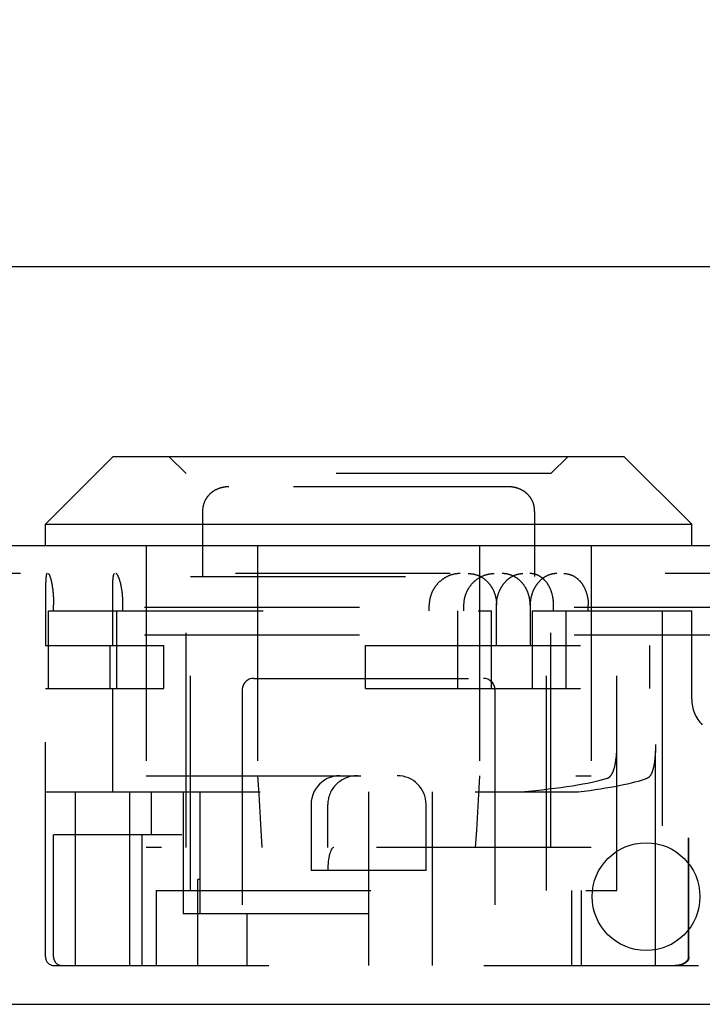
# Model space of a CAD drawing. Header units: inches. Extents: x 0 to 68, y 0 to 44.
# Tile 6 of 13: x 27.3 to 28.5, y 9.7 to 11.4. Entities that reach past the tile are written whole.
import ezdxf

# ---------------------------------------------------------------- set-up
doc = ezdxf.new("R2010")
doc.units = ezdxf.units.IN
doc.header["$LTSCALE"] = 3.74
doc.header["$MEASUREMENT"] = 0
doc.linetypes.add('HIDDEN', pattern=[0.2, 0.1, -0.1])
doc.layers.get('0').update_dxf_attribs({"linetype": 'CONTINUOUS'})
for name, color, linetype in [('DEFAULT_2', 8, 'HIDDEN'), ('DIMENSIONS', 7, 'CONTINUOUS'), ('DOOR_ASSEMBLY', 7, 'CONTINUOUS')]:
    doc.layers.add(name, color=color, linetype=linetype)
doc.styles.get("Standard").update_dxf_attribs({"font": 'arial.ttf'})
doc.dimstyles.new('DIMSTYLE_1', dxfattribs={"dimtxt": 0.3, "dimasz": 0.4, "dimexe": 0.09, "dimexo": 0.07, "dimgap": 0.0375, "dimtad": 0, "dimtih": 1, "dimtoh": 1, "dimzin": 4, "dimdsep": 46, "dimtxsty": 'Standard', "dimblk": '_FILLED', "dimblk1": '_FILLED', "dimblk2": '_FILLED', "dimcen": 0.09, "dimadec": 3, "dimazin": 1, "dimtfac": 1, "dimtdec": 3, "dimtofl": 0, "dimtmove": 0, "dimatfit": 3, "dimldrblk": '_FILLED', "dimfxl": 0, "dimtolj": 1, "dimtzin": 4, "dimarcsym": 0})

# ---------------------------------------------------------------- blocks, each defined once
blk = doc.blocks.new('_FILLED')
at = {"color": 0, "linetype": 'ByBlock'}
blk.add_solid([(0, 0), (-1, 0.2), (-1, -0.2)], dxfattribs=at)
blk = doc.blocks.new('*D11')
at = {"layer": 'DIMENSIONS', "color": 2, "linetype": 'Continuous'}
for p, q in [((17.2711, 10.6635), (17.2711, 11.3246)), ((29.6461, 10.6635), (29.6461, 11.3246)), ((17.2711, 10.9646), (22.0986, 10.9646)), ((29.6461, 10.9646), (24.8186, 10.9646))]:
    blk.add_line(p, q, dxfattribs=at)
at = {"layer": 'DIMENSIONS', "color": 2, "linetype": 'Continuous', "xscale": 0.4, "yscale": 0.4, "zscale": 0.4, "rotation": 180}
blk.add_blockref('_FILLED', (17.2711, 10.9646), dxfattribs=at)
at = {"layer": 'DIMENSIONS', "color": 2, "linetype": 'Continuous', "xscale": 0.4, "yscale": 0.4, "zscale": 0.4}
blk.add_blockref('_FILLED', (29.6461, 10.9646), dxfattribs=at)
at = {"layer": 'DIMENSIONS', "color": 2, "linetype": 'Continuous', "insert": (23.4586, 11.1146), "char_height": 0.3, "width": 2.420074, "attachment_point": 2, "line_spacing_factor": 0.9}
blk.add_mtext('12.38 DOOR', dxfattribs=at)

msp = doc.modelspace()

# ---------------------------------------------------------------- linework, layer by layer
at = {"layer": 'DEFAULT_2', "color": 8, "linetype": 'HIDDEN'}
for p, q in [((29.3931, 10.3713), (17.4891, 10.3713)), ((29.3931, 10.3233), (17.4891, 10.3233))]:
    msp.add_line(p, q, dxfattribs=at)
at = {"layer": 'DOOR_ASSEMBLY', "color": 7, "linetype": 'Continuous'}
for p, q in [((27.4686, 10.6343), (27.3506, 10.5163)), ((27.4686, 10.6343), (28.3576, 10.6343)), ((28.3576, 10.6343), (28.4756, 10.5163)), ((27.3506, 10.4783), (27.3506, 10.5163)), ((27.3506, 10.5163), (28.4756, 10.5163)), ((28.4756, 10.4783), (28.4756, 10.5163))]:
    msp.add_line(p, q, dxfattribs=at)
at = {"layer": 'DOOR_ASSEMBLY', "color": 8, "linetype": 'HIDDEN'}
for p, q in [((27.5956, 10.6043), (27.5656, 10.6343)), ((28.2306, 10.6043), (28.2606, 10.6343)), ((27.5956, 9.9533), (27.5956, 10.6043)), ((28.2306, 10.6043), (27.5956, 10.6043)), ((28.2306, 9.9533), (28.2306, 10.6043)), ((27.6494, 10.5772), (27.6488, 10.5769)), ((27.6507, 10.5778), (27.6501, 10.5775)), ((27.6662, 10.5812), (27.6654, 10.5812)), ((28.1565, 10.5813), (27.6698, 10.5813)), ((28.1755, 10.5778), (28.1748, 10.578)), ((27.6481, 10.5766), (27.6475, 10.5763)), ((28.1794, 10.576), (28.1788, 10.5763)), ((28.1807, 10.5753), (28.18, 10.5756)), ((28.1837, 10.5734), (28.1831, 10.5738)), ((27.6283, 10.5573), (27.628, 10.5566)), ((27.629, 10.5586), (27.6287, 10.558)), ((28.1979, 10.5573), (28.1975, 10.558)), ((28.1985, 10.556), (28.1982, 10.5566)), ((28.2013, 10.5472), (28.2011, 10.548)), ((28.2022, 10.5383), (28.2022, 10.4253)), ((27.5256, 10.4783), (27.5256, 9.9533)), ((27.7199, 10.4783), (27.7199, 9.9533)), ((28.1063, 10.4783), (28.1063, 9.9533)), ((28.3006, 10.4783), (28.3006, 9.9533)), ((29.5513, 10.4303), (17.3659, 10.4303)), ((27.6031, 10.4253), (28.2231, 10.4253)), ((27.6031, 9.8783), (27.6031, 10.4253)), ((28.2231, 9.8783), (28.2231, 10.4253)), ((27.3508, 10.4125), (27.3507, 10.4099)), ((27.3507, 10.4099), (27.3507, 10.4073)), ((27.3507, 10.4073), (27.3507, 10.4038)), ((27.3509, 10.416), (27.3508, 10.4143)), ((27.3508, 10.4143), (27.3508, 10.4125)), ((27.351, 10.4181), (27.3509, 10.4171)), ((27.3509, 10.4171), (27.3509, 10.416)), ((27.3511, 10.4201), (27.351, 10.4192)), ((27.351, 10.4192), (27.351, 10.4181)), ((27.3511, 10.4211), (27.3511, 10.4201)), ((27.3621, 10.4096), (27.3623, 10.4083)), ((27.3623, 10.4083), (27.3625, 10.407)), ((27.3625, 10.407), (27.3627, 10.4056)), ((27.4677, 10.4059), (27.4678, 10.4086)), ((27.4677, 10.4024), (27.4677, 10.4059)), ((27.4678, 10.4125), (27.4679, 10.4137)), ((27.4678, 10.4106), (27.4678, 10.4125)), ((27.4678, 10.4086), (27.4678, 10.4106)), ((27.4679, 10.4149), (27.468, 10.416)), ((27.4679, 10.4137), (27.4679, 10.4149)), ((27.468, 10.4171), (27.4681, 10.4182)), ((27.468, 10.416), (27.468, 10.4171)), ((27.4681, 10.4182), (27.4681, 10.4192)), ((27.3507, 10.4038), (27.3506, 10.3987)), ((27.3506, 10.3987), (27.3506, 10.3053)), ((27.3627, 10.4056), (27.3629, 10.4042)), ((27.3629, 10.4042), (27.3631, 10.4028)), ((27.3631, 10.4028), (27.3632, 10.4013)), ((27.3632, 10.4013), (27.3634, 10.3999)), ((27.3634, 10.3999), (27.3635, 10.3984)), ((27.3635, 10.3984), (27.3637, 10.3969)), ((27.3637, 10.3969), (27.3638, 10.3953)), ((27.3638, 10.3953), (27.364, 10.3938)), ((27.364, 10.3938), (27.3641, 10.3922)), ((27.3641, 10.3922), (27.3642, 10.3907)), ((27.3642, 10.3907), (27.3643, 10.3891)), ((27.3643, 10.3891), (27.3644, 10.3875)), ((27.4676, 10.3917), (27.4676, 10.3972)), ((27.4676, 10.3053), (27.4676, 10.3917)), ((27.3644, 10.3875), (27.3644, 10.3859)), ((27.3644, 10.3859), (27.3645, 10.3843)), ((27.3645, 10.3843), (27.3646, 10.3827)), ((27.3646, 10.3827), (27.3646, 10.381)), ((27.3646, 10.381), (27.3646, 10.3794)), ((27.3646, 10.3794), (27.3647, 10.3778)), ((27.3647, 10.3778), (27.3647, 10.3761)), ((27.3647, 10.3653), (27.3647, 10.3761)), ((27.4852, 10.3858), (27.4851, 10.3874)), ((27.4853, 10.3842), (27.4852, 10.3858)), ((27.4854, 10.3826), (27.4853, 10.3842)), ((27.4854, 10.381), (27.4854, 10.3826)), ((27.4855, 10.3794), (27.4854, 10.381)), ((27.4855, 10.3778), (27.4855, 10.3794)), ((27.4855, 10.3761), (27.4855, 10.3778)), ((27.4855, 10.3653), (27.4855, 10.3761)), ((28.0187, 10.3653), (28.0187, 10.3753)), ((28.0791, 10.3653), (28.0791, 10.3753)), ((28.1359, 10.3053), (28.1359, 10.3753)), ((28.1944, 10.3753), (28.1944, 10.3053)), ((28.2352, 10.3653), (28.2352, 10.3753)), ((28.2956, 10.3653), (28.2956, 10.3753)), ((27.3556, 10.2303), (27.3556, 10.3653)), ((27.3556, 10.3653), (28.1269, 10.3653)), ((27.474, 10.3653), (27.474, 10.2303)), ((28.0677, 10.3653), (28.0677, 10.2303)), ((28.1269, 10.2303), (28.1269, 10.3653)), ((28.1976, 10.3653), (28.4756, 10.3653)), ((28.1976, 10.3653), (28.1976, 10.2303)), ((28.2568, 10.2303), (28.2568, 10.3653)), ((28.3454, 9.8783), (28.3454, 10.3653)), ((28.4127, 9.7478), (28.4127, 10.3653)), ((28.4241, 10.3653), (28.4241, 9.7478)), ((28.4756, 10.2114), (28.4756, 10.3653)), ((27.3506, 10.3053), (27.5569, 10.3053)), ((27.4633, 10.2303), (27.4633, 10.3053)), ((27.5569, 10.2303), (27.5569, 10.3053)), ((27.9079, 10.3053), (28.4029, 10.3053)), ((27.9079, 10.2303), (27.9079, 10.3053)), ((28.301, 10.2303), (28.301, 10.3053)), ((28.4029, 10.2303), (28.4029, 10.3053)), ((27.7131, 10.2478), (28.1131, 10.2478)), ((27.3506, 9.7628), (27.3506, 10.2303)), ((27.3506, 10.2303), (27.5569, 10.2303)), ((27.4676, 10.0503), (27.4676, 10.2303)), ((27.6931, 10.2278), (27.6931, 9.7478)), ((27.9079, 10.2303), (28.4029, 10.2303)), ((28.1331, 10.2278), (28.1331, 9.7478)), ((28.3454, 10.131), (28.3454, 10.1327)), ((28.4127, 10.1327), (28.4127, 10.131)), ((28.3448, 10.1157), (28.3449, 10.1174)), ((28.3449, 10.1174), (28.345, 10.119)), ((28.345, 10.119), (28.3451, 10.1207)), ((28.3451, 10.1207), (28.3452, 10.1224)), ((28.3452, 10.1224), (28.3453, 10.1241)), ((28.3453, 10.1258), (28.3454, 10.1275)), ((28.3453, 10.1241), (28.3453, 10.1258)), ((28.3454, 10.1292), (28.3454, 10.131)), ((28.3454, 10.1275), (28.3454, 10.1292)), ((28.4121, 10.1157), (28.412, 10.114)), ((28.4122, 10.1173), (28.4121, 10.1157)), ((28.4123, 10.119), (28.4122, 10.1173)), ((28.4124, 10.1207), (28.4123, 10.119)), ((28.4125, 10.1241), (28.4124, 10.1224)), ((28.4124, 10.1224), (28.4124, 10.1207)), ((28.4126, 10.1258), (28.4125, 10.1241)), ((28.4127, 10.131), (28.4126, 10.1292)), ((28.4126, 10.1292), (28.4126, 10.1275)), ((28.4126, 10.1275), (28.4126, 10.1258)), ((28.4117, 10.1108), (28.4115, 10.1092)), ((28.4118, 10.1124), (28.4117, 10.1108)), ((28.412, 10.114), (28.4118, 10.1124)), ((27.5256, 10.0783), (28.3006, 10.0783)), ((27.3506, 10.0503), (28.2782, 10.0503)), ((27.4021, 10.0503), (27.4021, 9.7478)), ((27.4967, 10.0503), (27.4967, 9.9753)), ((27.5348, 10.0503), (27.5348, 9.9753)), ((27.5905, 10.0503), (27.5905, 9.8383)), ((27.62, 9.8383), (27.62, 10.0503)), ((27.9131, 10.0503), (27.9131, 9.7478)), ((28.0241, 9.7478), (28.0241, 10.0503)), ((27.8131, 10.0283), (27.8131, 9.9133)), ((27.842, 9.9533), (27.842, 10.0283)), ((28.0131, 9.9133), (28.0131, 10.0283)), ((27.5877, 9.9753), (27.3647, 9.9753)), ((27.3647, 9.7628), (27.3647, 9.9753)), ((27.4969, 9.9753), (27.4969, 9.7478)), ((27.5188, 9.7478), (27.5188, 9.9753)), ((29.2011, 9.9703), (28.4698, 9.9703)), ((28.4698, 9.7628), (28.4698, 9.9703)), ((28.4708, 9.7628), (28.4708, 9.9703)), ((28.3006, 9.9533), (27.5256, 9.9533)), ((28.0131, 9.9133), (27.8131, 9.9133)), ((27.62, 9.8978), (27.6156, 9.8978)), ((27.6156, 9.7478), (27.6156, 9.8978)), ((27.5431, 9.8783), (28.3454, 9.8783)), ((27.5431, 9.8783), (27.5431, 9.7478)), ((28.2671, 9.7478), (28.2671, 9.8783)), ((28.2831, 9.8783), (28.2831, 9.7478)), ((27.5905, 9.8383), (27.9131, 9.8383)), ((27.7009, 9.8383), (27.7009, 9.7478)), ((27.3656, 9.7478), (29.2761, 9.7478))]:
    msp.add_line(p, q, dxfattribs=at)
at = {"layer": 'DOOR_ASSEMBLY', "color": 3, "linetype": 'Continuous'}
for p, q in [((29.5513, 10.4783), (17.3659, 10.4783)), ((17.2861, 9.6803), (29.6311, 9.6803))]:
    msp.add_line(p, q, dxfattribs=at)
at = {"layer": 'DOOR_ASSEMBLY', "color": 8, "linetype": 'HIDDEN'}
for points in [[(27.6698, 10.5813), (27.6691, 10.5813), (27.6683, 10.5813), (27.6676, 10.5813), (27.6669, 10.5813), (27.6662, 10.5812), (27.6654, 10.5812), (27.6647, 10.5811), (27.664, 10.581), (27.6633, 10.5809), (27.6625, 10.5808), (27.6618, 10.5807), (27.6611, 10.5806), (27.6604, 10.5805), (27.6597, 10.5804), (27.659, 10.5802), (27.6583, 10.5801), (27.6576, 10.5799), (27.6569, 10.5798), (27.6562, 10.5796), (27.6555, 10.5794), (27.6548, 10.5792), (27.6541, 10.579), (27.6534, 10.5787), (27.6527, 10.5785), (27.6521, 10.5783), (27.6514, 10.578), (27.6507, 10.5778), (27.6501, 10.5775), (27.6494, 10.5772), (27.6488, 10.5769), (27.6481, 10.5766), (27.6475, 10.5763), (27.6468, 10.576), (27.6462, 10.5756), (27.6456, 10.5753), (27.6449, 10.5749), (27.6443, 10.5746), (27.6437, 10.5742), (27.6431, 10.5738), (27.6425, 10.5734), (27.6419, 10.573), (27.6413, 10.5726), (27.6408, 10.5722), (27.6402, 10.5717), (27.6396, 10.5713), (27.6391, 10.5709), (27.6385, 10.5704), (27.638, 10.5699), (27.6374, 10.5694), (27.6369, 10.5689), (27.6364, 10.5684), (27.6359, 10.5679), (27.6354, 10.5674), (27.6349, 10.5669), (27.6344, 10.5664), (27.6339, 10.5658), (27.6335, 10.5653), (27.633, 10.5647), (27.6326, 10.5641), (27.6321, 10.5636), (27.6317, 10.563), (27.6313, 10.5624), (27.6309, 10.5618), (27.6305, 10.5612), (27.6301, 10.5605), (27.6297, 10.5599), (27.6294, 10.5593), (27.629, 10.5586), (27.6287, 10.558), (27.6283, 10.5573), (27.628, 10.5566), (27.6277, 10.556), (27.6274, 10.5553), (27.6271, 10.5546), (27.6268, 10.5539), (27.6266, 10.5532), (27.6263, 10.5525), (27.6261, 10.5517), (27.6259, 10.551), (27.6256, 10.5503), (27.6254, 10.5495), (27.6253, 10.5488), (27.6251, 10.548), (27.6249, 10.5472), (27.6248, 10.5464), (27.6246, 10.5457), (27.6245, 10.5449), (27.6244, 10.5441), (27.6243, 10.5433), (27.6242, 10.5424), (27.6241, 10.5416), (27.6241, 10.5408), (27.624, 10.54), (27.624, 10.5391), (27.624, 10.5383), (27.624, 10.538)], [(27.6528, 10.5785), (27.6521, 10.5783), (27.6514, 10.578)], [(27.6562, 10.5796), (27.6555, 10.5794), (27.6548, 10.5792), (27.6541, 10.579), (27.6534, 10.5787)], [(27.6583, 10.5801), (27.6576, 10.5799), (27.6569, 10.5798)], [(27.664, 10.581), (27.6633, 10.5809), (27.6626, 10.5808), (27.6618, 10.5807), (27.6611, 10.5806), (27.6604, 10.5805), (27.6597, 10.5804)], [(27.6698, 10.5813), (27.6691, 10.5813), (27.6684, 10.5813), (27.6676, 10.5813)], [(28.2022, 10.5383), (28.2022, 10.5391), (28.2022, 10.54), (28.2022, 10.5408), (28.2021, 10.5416), (28.202, 10.5425), (28.2019, 10.5433), (28.2018, 10.5441), (28.2017, 10.5449), (28.2016, 10.5457), (28.2015, 10.5464), (28.2013, 10.5472), (28.2011, 10.548), (28.201, 10.5488), (28.2008, 10.5495), (28.2006, 10.5503), (28.2004, 10.551), (28.2001, 10.5517), (28.1999, 10.5525), (28.1996, 10.5532), (28.1994, 10.5539), (28.1991, 10.5546), (28.1988, 10.5553), (28.1985, 10.556), (28.1982, 10.5566), (28.1979, 10.5573), (28.1975, 10.558), (28.1972, 10.5586), (28.1968, 10.5593), (28.1965, 10.5599), (28.1961, 10.5605), (28.1957, 10.5612), (28.1953, 10.5618), (28.1949, 10.5624), (28.1945, 10.563), (28.1941, 10.5636), (28.1936, 10.5641), (28.1932, 10.5647), (28.1927, 10.5653), (28.1923, 10.5658), (28.1918, 10.5664), (28.1913, 10.5669), (28.1908, 10.5674), (28.1903, 10.5679), (28.1898, 10.5685), (28.1893, 10.569), (28.1888, 10.5694), (28.1882, 10.5699), (28.1877, 10.5704), (28.1872, 10.5709), (28.1866, 10.5713), (28.186, 10.5717), (28.1855, 10.5722), (28.1849, 10.5726), (28.1843, 10.573), (28.1837, 10.5734), (28.1831, 10.5738), (28.1825, 10.5742), (28.1819, 10.5746), (28.1813, 10.5749), (28.1807, 10.5753), (28.18, 10.5756), (28.1794, 10.576), (28.1788, 10.5763), (28.1781, 10.5766), (28.1775, 10.5769), (28.1768, 10.5772), (28.1761, 10.5775), (28.1755, 10.5778), (28.1748, 10.578), (28.1741, 10.5783), (28.1735, 10.5785), (28.1728, 10.5787), (28.1721, 10.579), (28.1714, 10.5792), (28.1707, 10.5794), (28.17, 10.5796), (28.1693, 10.5798), (28.1686, 10.5799), (28.1679, 10.5801), (28.1672, 10.5802), (28.1665, 10.5804), (28.1658, 10.5805), (28.1651, 10.5806), (28.1644, 10.5807), (28.1637, 10.5808), (28.1629, 10.5809), (28.1622, 10.581), (28.1615, 10.5811), (28.1608, 10.5812), (28.1601, 10.5812), (28.1593, 10.5813), (28.1586, 10.5813), (28.1579, 10.5813), (28.1571, 10.5813), (28.1565, 10.5813)], [(28.1622, 10.581), (28.1615, 10.5811), (28.1608, 10.5812), (28.1601, 10.5812), (28.1593, 10.5813), (28.1586, 10.5813)], [(28.1651, 10.5806), (28.1644, 10.5807), (28.1637, 10.5808)], [(28.1679, 10.5801), (28.1672, 10.5802), (28.1665, 10.5804)], [(28.1735, 10.5785), (28.1728, 10.5787), (28.1721, 10.579), (28.1714, 10.5792), (28.1707, 10.5794), (28.17, 10.5796), (28.1693, 10.5798)], [(28.1781, 10.5766), (28.1775, 10.5769), (28.1768, 10.5772), (28.1762, 10.5775)], [(27.6309, 10.5618), (27.6305, 10.5612), (27.6301, 10.5605)], [(27.6344, 10.5664), (27.6339, 10.5658), (27.6335, 10.5653), (27.633, 10.5647), (27.6326, 10.5641)], [(27.6374, 10.5694), (27.6369, 10.569), (27.6364, 10.5685), (27.6359, 10.5679)], [(27.6425, 10.5734), (27.6419, 10.573), (27.6413, 10.5726), (27.6408, 10.5722), (27.6402, 10.5717)], [(27.6468, 10.576), (27.6462, 10.5756), (27.6456, 10.5753), (27.6449, 10.5749), (27.6443, 10.5746), (27.6437, 10.5742), (27.6431, 10.5738)], [(28.1888, 10.5694), (28.1882, 10.5699), (28.1877, 10.5704), (28.1872, 10.5709), (28.1866, 10.5713), (28.186, 10.5717)], [(28.1918, 10.5664), (28.1913, 10.5669), (28.1908, 10.5674), (28.1903, 10.5679)], [(28.1949, 10.5624), (28.1945, 10.563), (28.1941, 10.5636), (28.1936, 10.5641)], [(28.1972, 10.5586), (28.1968, 10.5593), (28.1965, 10.5599), (28.1961, 10.5605)], [(27.6244, 10.5441), (27.6243, 10.5433), (27.6242, 10.5425)], [(27.6249, 10.5472), (27.6248, 10.5464), (27.6246, 10.5457)], [(27.6259, 10.551), (27.6256, 10.5503), (27.6254, 10.5495), (27.6253, 10.5488), (27.6251, 10.548)], [(27.6277, 10.556), (27.6274, 10.5553), (27.6271, 10.5546)], [(28.2004, 10.551), (28.2001, 10.5517), (28.1999, 10.5525), (28.1996, 10.5532), (28.1994, 10.5539), (28.1991, 10.5546)], [(28.2019, 10.5433), (28.2018, 10.5441), (28.2017, 10.5449), (28.2016, 10.5457)], [(27.6241, 10.5408), (27.624, 10.54), (27.624, 10.5391), (27.624, 10.5383), (27.624, 10.4253)], [(28.2022, 10.54), (28.2022, 10.5408), (28.2021, 10.5416), (28.202, 10.5424)], [(27.3533, 10.4303), (27.3532, 10.4303), (27.3531, 10.4303), (27.3531, 10.4303), (27.353, 10.4302), (27.3529, 10.4302), (27.3528, 10.4301), (27.3528, 10.43), (27.3527, 10.4299), (27.3526, 10.4298), (27.3526, 10.4297), (27.3525, 10.4296), (27.3524, 10.4294), (27.3524, 10.4293), (27.3523, 10.4291), (27.3522, 10.4289), (27.3522, 10.4287), (27.3521, 10.4285), (27.3521, 10.4283), (27.352, 10.4281), (27.3519, 10.4278), (27.3519, 10.4276), (27.3518, 10.4273), (27.3518, 10.427), (27.3517, 10.4268), (27.3517, 10.4265), (27.3516, 10.4261), (27.3516, 10.4258), (27.3515, 10.4255), (27.3515, 10.4251), (27.3515, 10.4248), (27.3514, 10.4244), (27.3514, 10.424), (27.3513, 10.4237), (27.3513, 10.4232), (27.3513, 10.4228), (27.3512, 10.4224), (27.3512, 10.422), (27.3511, 10.4211)], [(27.355, 10.4303), (27.3551, 10.4303), (27.3552, 10.4303), (27.3553, 10.4303), (27.3554, 10.4302), (27.3555, 10.4302), (27.3556, 10.4301), (27.3557, 10.43), (27.3559, 10.4299), (27.356, 10.4298), (27.3561, 10.4297), (27.3562, 10.4296), (27.3563, 10.4294), (27.3564, 10.4293), (27.3566, 10.4291), (27.3567, 10.4289), (27.3568, 10.4287), (27.3569, 10.4285), (27.357, 10.4283), (27.3572, 10.4281), (27.3573, 10.4278), (27.3574, 10.4276), (27.3575, 10.4273), (27.3577, 10.427), (27.3578, 10.4267), (27.3579, 10.4264), (27.358, 10.4261), (27.3582, 10.4258), (27.3583, 10.4254), (27.3584, 10.4251), (27.3586, 10.4247), (27.3587, 10.4243), (27.3588, 10.4239), (27.3589, 10.4235), (27.3591, 10.4231), (27.3592, 10.4227), (27.3593, 10.4223), (27.3595, 10.4218), (27.3596, 10.4214), (27.3597, 10.4209), (27.3598, 10.4205), (27.36, 10.42), (27.3601, 10.4195), (27.3602, 10.419), (27.3603, 10.4185), (27.3605, 10.4179), (27.3606, 10.4174), (27.3607, 10.4169), (27.3608, 10.4163), (27.3609, 10.4157), (27.3611, 10.4152), (27.3612, 10.4146), (27.3613, 10.414), (27.3614, 10.4134), (27.3615, 10.4128), (27.3616, 10.4122), (27.3617, 10.4116)], [(27.4681, 10.4192), (27.4682, 10.4202), (27.4682, 10.4206), (27.4683, 10.4211), (27.4683, 10.4215), (27.4684, 10.422), (27.4684, 10.4224), (27.4684, 10.4228), (27.4685, 10.4233), (27.4685, 10.4237), (27.4686, 10.4241), (27.4686, 10.4244), (27.4687, 10.4248), (27.4687, 10.4252), (27.4688, 10.4255), (27.4689, 10.4258), (27.4689, 10.4262), (27.469, 10.4265), (27.469, 10.4268), (27.4691, 10.4271), (27.4692, 10.4273), (27.4692, 10.4276), (27.4693, 10.4278), (27.4694, 10.4281), (27.4694, 10.4283), (27.4695, 10.4285), (27.4696, 10.4287), (27.4697, 10.4289), (27.4697, 10.4291), (27.4698, 10.4293), (27.4699, 10.4294), (27.47, 10.4296), (27.4701, 10.4297), (27.4702, 10.4298), (27.4702, 10.4299), (27.4703, 10.43), (27.4704, 10.4301), (27.4705, 10.4302), (27.4706, 10.4302), (27.4707, 10.4303), (27.4708, 10.4303), (27.4709, 10.4303), (27.471, 10.4303)], [(27.4851, 10.3874), (27.4851, 10.3882), (27.485, 10.389), (27.4849, 10.3898), (27.4849, 10.3905), (27.4848, 10.3913), (27.4847, 10.3921), (27.4847, 10.3929), (27.4846, 10.3937), (27.4845, 10.3944), (27.4844, 10.3952), (27.4844, 10.396), (27.4843, 10.3967), (27.4842, 10.3975), (27.4841, 10.3982), (27.484, 10.399), (27.4839, 10.3997), (27.4838, 10.4004), (27.4837, 10.4012), (27.4836, 10.4019), (27.4835, 10.4026), (27.4833, 10.4033), (27.4832, 10.404), (27.4831, 10.4047), (27.483, 10.4054), (27.4829, 10.4061), (27.4827, 10.4068), (27.4826, 10.4075), (27.4825, 10.4082), (27.4823, 10.4088), (27.4822, 10.4095), (27.4821, 10.4101), (27.4819, 10.4108), (27.4818, 10.4114), (27.4816, 10.412), (27.4815, 10.4127), (27.4814, 10.4133), (27.4812, 10.4139), (27.4811, 10.4145), (27.4809, 10.415), (27.4808, 10.4156), (27.4806, 10.4162), (27.4805, 10.4167), (27.4803, 10.4173), (27.4801, 10.4178), (27.48, 10.4184), (27.4798, 10.4189), (27.4797, 10.4194), (27.4795, 10.4199), (27.4793, 10.4204), (27.4792, 10.4208), (27.479, 10.4213), (27.4789, 10.4218), (27.4787, 10.4222), (27.4785, 10.4227), (27.4784, 10.4231), (27.4782, 10.4235), (27.478, 10.4239), (27.4779, 10.4243), (27.4777, 10.4247), (27.4775, 10.425), (27.4774, 10.4254), (27.4772, 10.4257), (27.4771, 10.4261), (27.4769, 10.4264), (27.4767, 10.4267), (27.4766, 10.427), (27.4764, 10.4273), (27.4762, 10.4275), (27.4761, 10.4278), (27.4759, 10.428), (27.4758, 10.4283), (27.4756, 10.4285), (27.4755, 10.4287), (27.4753, 10.4289), (27.4752, 10.4291), (27.475, 10.4293), (27.4748, 10.4294), (27.4747, 10.4296), (27.4746, 10.4297), (27.4744, 10.4298), (27.4743, 10.4299), (27.4741, 10.43), (27.474, 10.4301), (27.4738, 10.4302), (27.4737, 10.4302), (27.4735, 10.4303), (27.4734, 10.4303), (27.4733, 10.4303), (27.4731, 10.4303)], [(28.0725, 10.4303), (28.0717, 10.4303), (28.0709, 10.4303), (28.0701, 10.4303), (28.0693, 10.4302), (28.0685, 10.4302), (28.0677, 10.4301), (28.0669, 10.43), (28.0661, 10.4299), (28.0653, 10.4298), (28.0645, 10.4297), (28.0638, 10.4296), (28.063, 10.4294), (28.0622, 10.4293), (28.0614, 10.4291), (28.0606, 10.4289), (28.0598, 10.4287), (28.059, 10.4285), (28.0583, 10.4283), (28.0575, 10.428), (28.0567, 10.4278), (28.0559, 10.4275), (28.0552, 10.4273), (28.0544, 10.427), (28.0536, 10.4267), (28.0529, 10.4264), (28.0521, 10.4261), (28.0514, 10.4257), (28.0506, 10.4254), (28.0499, 10.425), (28.0491, 10.4247), (28.0484, 10.4243), (28.0477, 10.4239), (28.0469, 10.4235), (28.0462, 10.4231), (28.0455, 10.4227), (28.0448, 10.4222), (28.0441, 10.4218), (28.0434, 10.4213), (28.0427, 10.4208), (28.042, 10.4204), (28.0414, 10.4199), (28.0407, 10.4194), (28.04, 10.4189), (28.0394, 10.4184), (28.0387, 10.4178), (28.0381, 10.4173), (28.0375, 10.4167), (28.0369, 10.4162), (28.0362, 10.4156), (28.0356, 10.415), (28.035, 10.4145), (28.0345, 10.4139), (28.0339, 10.4133), (28.0333, 10.4127), (28.0327, 10.412), (28.0322, 10.4114), (28.0317, 10.4108), (28.0311, 10.4101), (28.0306, 10.4095), (28.0301, 10.4088), (28.0296, 10.4082), (28.0291, 10.4075), (28.0286, 10.4068), (28.0282, 10.4061), (28.0277, 10.4054), (28.0272, 10.4047), (28.0268, 10.404), (28.0264, 10.4033), (28.026, 10.4026), (28.0256, 10.4019), (28.0252, 10.4012), (28.0248, 10.4004), (28.0244, 10.3997), (28.024, 10.399), (28.0237, 10.3982), (28.0234, 10.3975), (28.023, 10.3967), (28.0227, 10.396), (28.0224, 10.3952), (28.0221, 10.3944), (28.0218, 10.3937), (28.0216, 10.3929), (28.0213, 10.3921), (28.0211, 10.3913), (28.0208, 10.3905), (28.0206, 10.3898), (28.0204, 10.389), (28.0202, 10.3882), (28.02, 10.3874), (28.0198, 10.3866), (28.0197, 10.3858), (28.0195, 10.385), (28.0194, 10.3842), (28.0193, 10.3834), (28.0191, 10.3826), (28.019, 10.3818), (28.019, 10.381), (28.0189, 10.3802), (28.0188, 10.3794), (28.0188, 10.3786), (28.0187, 10.3778), (28.0187, 10.3769), (28.0187, 10.3761), (28.0187, 10.3753)], [(28.0791, 10.3753), (28.0791, 10.3761), (28.0791, 10.377), (28.0791, 10.3778), (28.0792, 10.3786), (28.0792, 10.3794), (28.0793, 10.3802), (28.0794, 10.381), (28.0795, 10.3819), (28.0796, 10.3827), (28.0797, 10.3835), (28.0798, 10.3843), (28.0799, 10.3851), (28.0801, 10.3859), (28.0802, 10.3867), (28.0804, 10.3875), (28.0806, 10.3883), (28.0808, 10.3891), (28.081, 10.3899), (28.0812, 10.3907), (28.0814, 10.3915), (28.0817, 10.3922), (28.0819, 10.393), (28.0822, 10.3938), (28.0825, 10.3946), (28.0828, 10.3953), (28.0831, 10.3961), (28.0834, 10.3969), (28.0837, 10.3976), (28.084, 10.3984), (28.0844, 10.3991), (28.0847, 10.3999), (28.0851, 10.4006), (28.0855, 10.4013), (28.0858, 10.4021), (28.0862, 10.4028), (28.0867, 10.4035), (28.0871, 10.4042), (28.0875, 10.4049), (28.0879, 10.4056), (28.0884, 10.4063), (28.0888, 10.407), (28.0893, 10.4077), (28.0898, 10.4083), (28.0903, 10.409), (28.0908, 10.4096), (28.0913, 10.4103), (28.0918, 10.4109), (28.0923, 10.4116), (28.0929, 10.4122), (28.0934, 10.4128), (28.094, 10.4134), (28.0945, 10.414), (28.0951, 10.4146), (28.0957, 10.4152), (28.0963, 10.4157), (28.0969, 10.4163), (28.0975, 10.4169), (28.0981, 10.4174), (28.0987, 10.4179), (28.0993, 10.4185), (28.1, 10.419), (28.1006, 10.4195), (28.1012, 10.42), (28.1019, 10.4205), (28.1026, 10.4209), (28.1032, 10.4214), (28.1039, 10.4218), (28.1046, 10.4223), (28.1053, 10.4227), (28.106, 10.4231), (28.1067, 10.4235), (28.1074, 10.4239), (28.1081, 10.4243), (28.1088, 10.4247), (28.1095, 10.4251), (28.1102, 10.4254), (28.111, 10.4258), (28.1117, 10.4261), (28.1124, 10.4264), (28.1132, 10.4267), (28.1139, 10.427), (28.1146, 10.4273), (28.1154, 10.4276), (28.1161, 10.4278), (28.1169, 10.4281), (28.1177, 10.4283), (28.1184, 10.4285), (28.1192, 10.4287), (28.1199, 10.4289), (28.1207, 10.4291), (28.1215, 10.4293), (28.1223, 10.4294), (28.123, 10.4296), (28.1238, 10.4297), (28.1246, 10.4298), (28.1253, 10.4299), (28.1261, 10.43), (28.1269, 10.4301), (28.1277, 10.4302), (28.1285, 10.4302), (28.1292, 10.4303), (28.13, 10.4303), (28.1308, 10.4303), (28.1316, 10.4303)], [(28.0865, 10.4303), (28.0873, 10.4303), (28.0881, 10.4303), (28.0888, 10.4303), (28.0896, 10.4302), (28.0904, 10.4302), (28.0911, 10.4301), (28.0919, 10.43), (28.0926, 10.4299), (28.0934, 10.4298), (28.0942, 10.4297), (28.0949, 10.4296), (28.0957, 10.4294), (28.0964, 10.4293), (28.0972, 10.4291), (28.0979, 10.4289), (28.0986, 10.4287), (28.0994, 10.4285), (28.1001, 10.4283), (28.1008, 10.4281), (28.1015, 10.4278), (28.1023, 10.4276), (28.103, 10.4273), (28.1037, 10.4271), (28.1044, 10.4268), (28.1051, 10.4265), (28.1058, 10.4262), (28.1065, 10.4258), (28.1071, 10.4255), (28.1078, 10.4252), (28.1085, 10.4248), (28.1092, 10.4244), (28.1098, 10.4241), (28.1105, 10.4237), (28.1111, 10.4233), (28.1118, 10.4228), (28.1124, 10.4224), (28.1131, 10.422), (28.1137, 10.4215), (28.1143, 10.4211), (28.1149, 10.4206), (28.1155, 10.4202), (28.1161, 10.4197), (28.1167, 10.4192), (28.1173, 10.4187), (28.1179, 10.4182), (28.1184, 10.4176), (28.119, 10.4171), (28.1196, 10.4165), (28.1201, 10.416), (28.1207, 10.4154), (28.1212, 10.4149), (28.1217, 10.4143), (28.1222, 10.4137), (28.1227, 10.4131), (28.1232, 10.4125), (28.1237, 10.4119), (28.1242, 10.4112), (28.1247, 10.4106), (28.1251, 10.41), (28.1256, 10.4093), (28.1261, 10.4086), (28.1265, 10.408), (28.1269, 10.4073), (28.1273, 10.4066), (28.1277, 10.4059), (28.1281, 10.4052), (28.1285, 10.4045), (28.1289, 10.4038), (28.1293, 10.4031), (28.1297, 10.4024), (28.13, 10.4017), (28.1304, 10.4009), (28.1307, 10.4002), (28.131, 10.3995), (28.1313, 10.3987), (28.1316, 10.398), (28.1319, 10.3972), (28.1322, 10.3964), (28.1325, 10.3957), (28.1327, 10.3949), (28.133, 10.3941), (28.1332, 10.3933), (28.1335, 10.3925), (28.1337, 10.3917), (28.1339, 10.3909), (28.1341, 10.3901), (28.1343, 10.3893), (28.1345, 10.3885), (28.1346, 10.3877), (28.1348, 10.3869), (28.1349, 10.3861), (28.1351, 10.3853), (28.1352, 10.3844), (28.1353, 10.3836), (28.1354, 10.3828), (28.1355, 10.382), (28.1356, 10.3811), (28.1357, 10.3803), (28.1357, 10.3795), (28.1358, 10.3787), (28.1358, 10.3778), (28.1358, 10.377), (28.1359, 10.3762), (28.1359, 10.3753)], [(28.1359, 10.3753), (28.1359, 10.3762), (28.1359, 10.377), (28.1359, 10.3778), (28.1359, 10.3787), (28.136, 10.3795), (28.1361, 10.3803), (28.1361, 10.3811), (28.1362, 10.382), (28.1363, 10.3828), (28.1364, 10.3836), (28.1365, 10.3844), (28.1366, 10.3853), (28.1368, 10.3861), (28.1369, 10.3869), (28.1371, 10.3877), (28.1372, 10.3885), (28.1374, 10.3893), (28.1376, 10.3901), (28.1378, 10.3909), (28.138, 10.3917), (28.1382, 10.3925), (28.1385, 10.3933), (28.1387, 10.3941), (28.139, 10.3949), (28.1392, 10.3957), (28.1395, 10.3964), (28.1398, 10.3972), (28.1401, 10.398), (28.1404, 10.3987), (28.1407, 10.3995), (28.141, 10.4002), (28.1413, 10.4009), (28.1417, 10.4017), (28.142, 10.4024), (28.1424, 10.4031), (28.1427, 10.4038), (28.1431, 10.4045), (28.1435, 10.4052), (28.1439, 10.4059), (28.1443, 10.4066), (28.1447, 10.4073), (28.1451, 10.408), (28.1455, 10.4086), (28.146, 10.4093), (28.1464, 10.41), (28.1469, 10.4106), (28.1473, 10.4112), (28.1478, 10.4119), (28.1482, 10.4125), (28.1487, 10.4131), (28.1492, 10.4137), (28.1497, 10.4143), (28.1502, 10.4149), (28.1507, 10.4154), (28.1512, 10.416), (28.1518, 10.4165), (28.1523, 10.4171), (28.1528, 10.4176), (28.1534, 10.4182), (28.1539, 10.4187), (28.1545, 10.4192), (28.155, 10.4197), (28.1556, 10.4202), (28.1562, 10.4206), (28.1567, 10.4211), (28.1573, 10.4215), (28.1579, 10.422), (28.1585, 10.4224), (28.1591, 10.4228), (28.1597, 10.4233), (28.1603, 10.4237), (28.1609, 10.4241), (28.1615, 10.4244), (28.1621, 10.4248), (28.1628, 10.4252), (28.1634, 10.4255), (28.164, 10.4258), (28.1646, 10.4262), (28.1653, 10.4265), (28.1659, 10.4268), (28.1666, 10.4271), (28.1672, 10.4273), (28.1679, 10.4276), (28.1685, 10.4278), (28.1692, 10.4281), (28.1698, 10.4283), (28.1705, 10.4285), (28.1711, 10.4287), (28.1718, 10.4289), (28.1724, 10.4291), (28.1731, 10.4293), (28.1738, 10.4294), (28.1744, 10.4296), (28.1751, 10.4297), (28.1758, 10.4298), (28.1764, 10.4299), (28.1771, 10.43), (28.1778, 10.4301), (28.1784, 10.4302), (28.1791, 10.4302), (28.1798, 10.4303), (28.1804, 10.4303), (28.1811, 10.4303), (28.1818, 10.4303)], [(28.1944, 10.3753), (28.1944, 10.3762), (28.1943, 10.377), (28.1943, 10.3778), (28.1943, 10.3787), (28.1942, 10.3795), (28.1942, 10.3803), (28.1941, 10.3811), (28.194, 10.382), (28.1939, 10.3828), (28.1938, 10.3836), (28.1937, 10.3844), (28.1936, 10.3853), (28.1934, 10.3861), (28.1933, 10.3869), (28.1931, 10.3877), (28.193, 10.3885), (28.1928, 10.3893), (28.1926, 10.3901), (28.1924, 10.3909), (28.1922, 10.3917), (28.192, 10.3925), (28.1917, 10.3933), (28.1915, 10.3941), (28.1912, 10.3949), (28.191, 10.3956), (28.1907, 10.3964), (28.1904, 10.3972), (28.1901, 10.3979), (28.1898, 10.3987), (28.1895, 10.3994), (28.1892, 10.4002), (28.1889, 10.4009), (28.1885, 10.4017), (28.1882, 10.4024), (28.1878, 10.4031), (28.1874, 10.4038), (28.1871, 10.4045), (28.1867, 10.4052), (28.1863, 10.4059), (28.1859, 10.4066), (28.1854, 10.4073), (28.185, 10.408), (28.1846, 10.4086), (28.1841, 10.4093), (28.1837, 10.4099), (28.1832, 10.4106), (28.1827, 10.4112), (28.1823, 10.4118), (28.1818, 10.4125), (28.1813, 10.4131), (28.1808, 10.4137), (28.1803, 10.4143), (28.1797, 10.4148), (28.1792, 10.4154), (28.1787, 10.416), (28.1781, 10.4165), (28.1776, 10.4171), (28.177, 10.4176), (28.1764, 10.4181), (28.1759, 10.4187), (28.1753, 10.4192), (28.1747, 10.4197), (28.1741, 10.4201), (28.1735, 10.4206), (28.1729, 10.4211), (28.1723, 10.4215), (28.1717, 10.422), (28.171, 10.4224), (28.1704, 10.4228), (28.1697, 10.4232), (28.1691, 10.4237), (28.1684, 10.424), (28.1678, 10.4244), (28.1671, 10.4248), (28.1665, 10.4251), (28.1658, 10.4255), (28.1651, 10.4258), (28.1644, 10.4261), (28.1637, 10.4265), (28.163, 10.4268), (28.1623, 10.427), (28.1616, 10.4273), (28.1609, 10.4276), (28.1602, 10.4278), (28.1595, 10.4281), (28.1588, 10.4283), (28.1581, 10.4285), (28.1573, 10.4287), (28.1566, 10.4289), (28.1559, 10.4291), (28.1551, 10.4293), (28.1544, 10.4294), (28.1537, 10.4296), (28.1529, 10.4297), (28.1522, 10.4298), (28.1514, 10.4299), (28.1507, 10.43), (28.1499, 10.4301), (28.1492, 10.4302), (28.1484, 10.4302), (28.1477, 10.4303), (28.1469, 10.4303), (28.1461, 10.4303), (28.1454, 10.4303)], [(28.2352, 10.3753), (28.2352, 10.3761), (28.2351, 10.3769), (28.2351, 10.3778), (28.2351, 10.3786), (28.2351, 10.3794), (28.235, 10.3802), (28.235, 10.381), (28.2349, 10.3818), (28.2348, 10.3826), (28.2347, 10.3834), (28.2346, 10.3842), (28.2345, 10.385), (28.2344, 10.3858), (28.2343, 10.3866), (28.2342, 10.3874), (28.2341, 10.3882), (28.2339, 10.389), (28.2338, 10.3898), (28.2336, 10.3905), (28.2334, 10.3913), (28.2333, 10.3921), (28.2331, 10.3929), (28.2329, 10.3937), (28.2327, 10.3944), (28.2325, 10.3952), (28.2323, 10.396), (28.232, 10.3967), (28.2318, 10.3975), (28.2316, 10.3982), (28.2313, 10.399), (28.231, 10.3997), (28.2308, 10.4004), (28.2305, 10.4012), (28.2302, 10.4019), (28.2299, 10.4026), (28.2296, 10.4033), (28.2293, 10.404), (28.229, 10.4047), (28.2287, 10.4054), (28.2283, 10.4061), (28.228, 10.4068), (28.2276, 10.4075), (28.2273, 10.4082), (28.2269, 10.4088), (28.2265, 10.4095), (28.2261, 10.4101), (28.2257, 10.4108), (28.2253, 10.4114), (28.2249, 10.412), (28.2245, 10.4127), (28.2241, 10.4133), (28.2237, 10.4139), (28.2232, 10.4145), (28.2228, 10.415), (28.2223, 10.4156), (28.2219, 10.4162), (28.2214, 10.4167), (28.2209, 10.4173), (28.2204, 10.4178), (28.22, 10.4184), (28.2195, 10.4189), (28.219, 10.4194), (28.2185, 10.4199), (28.2179, 10.4204), (28.2174, 10.4208), (28.2169, 10.4213), (28.2164, 10.4218), (28.2158, 10.4222), (28.2153, 10.4227), (28.2147, 10.4231), (28.2142, 10.4235), (28.2136, 10.4239), (28.2131, 10.4243), (28.2125, 10.4247), (28.2119, 10.425), (28.2113, 10.4254), (28.2108, 10.4257), (28.2102, 10.4261), (28.2096, 10.4264), (28.209, 10.4267), (28.2084, 10.427), (28.2078, 10.4273), (28.2072, 10.4275), (28.2065, 10.4278), (28.2059, 10.428), (28.2053, 10.4283), (28.2047, 10.4285), (28.2041, 10.4287), (28.2034, 10.4289), (28.2028, 10.4291), (28.2022, 10.4293), (28.2015, 10.4294), (28.2009, 10.4296), (28.2002, 10.4297), (28.1996, 10.4298), (28.1989, 10.4299), (28.1983, 10.43), (28.1976, 10.4301), (28.197, 10.4302), (28.1963, 10.4302), (28.1957, 10.4303), (28.195, 10.4303), (28.1944, 10.4303), (28.1937, 10.4303)], [(28.2406, 10.4303), (28.24, 10.4303), (28.2393, 10.4303), (28.2386, 10.4303), (28.2379, 10.4302), (28.2372, 10.4302), (28.2366, 10.4301), (28.2359, 10.43), (28.2352, 10.4299), (28.2345, 10.4298), (28.2339, 10.4297), (28.2332, 10.4296), (28.2325, 10.4294), (28.2318, 10.4293), (28.2312, 10.4291), (28.2305, 10.4289), (28.2298, 10.4287), (28.2292, 10.4285), (28.2285, 10.4283), (28.2278, 10.4281), (28.2272, 10.4278), (28.2265, 10.4276), (28.2259, 10.4273), (28.2252, 10.427), (28.2246, 10.4268), (28.2239, 10.4265), (28.2233, 10.4261), (28.2226, 10.4258), (28.222, 10.4255), (28.2214, 10.4251), (28.2207, 10.4248), (28.2201, 10.4244), (28.2195, 10.424), (28.2189, 10.4237), (28.2183, 10.4232), (28.2177, 10.4228), (28.2171, 10.4224), (28.2165, 10.422), (28.2159, 10.4215), (28.2153, 10.4211), (28.2147, 10.4206), (28.2141, 10.4201), (28.2136, 10.4197), (28.213, 10.4192), (28.2124, 10.4187), (28.2119, 10.4181), (28.2114, 10.4176), (28.2108, 10.4171), (28.2103, 10.4165), (28.2098, 10.416), (28.2092, 10.4154), (28.2087, 10.4148), (28.2082, 10.4143), (28.2077, 10.4137), (28.2072, 10.4131), (28.2068, 10.4125), (28.2063, 10.4118), (28.2058, 10.4112), (28.2054, 10.4106), (28.2049, 10.4099), (28.2045, 10.4093), (28.204, 10.4086), (28.2036, 10.408), (28.2032, 10.4073), (28.2028, 10.4066), (28.2024, 10.4059), (28.202, 10.4052), (28.2016, 10.4045), (28.2012, 10.4038), (28.2009, 10.4031), (28.2005, 10.4024), (28.2002, 10.4017), (28.1998, 10.4009), (28.1995, 10.4002), (28.1992, 10.3994), (28.1989, 10.3987), (28.1986, 10.3979), (28.1983, 10.3972), (28.198, 10.3964), (28.1977, 10.3956), (28.1975, 10.3949), (28.1972, 10.3941), (28.197, 10.3933), (28.1967, 10.3925), (28.1965, 10.3917), (28.1963, 10.3909), (28.1961, 10.3901), (28.1959, 10.3893), (28.1957, 10.3885), (28.1956, 10.3877), (28.1954, 10.3869), (28.1953, 10.3861), (28.1951, 10.3853), (28.195, 10.3844), (28.1949, 10.3836), (28.1948, 10.3828), (28.1947, 10.382), (28.1946, 10.3811), (28.1946, 10.3803), (28.1945, 10.3795), (28.1944, 10.3787), (28.1944, 10.3778), (28.1944, 10.377), (28.1944, 10.3762), (28.1944, 10.3753)], [(28.2528, 10.4303), (28.2535, 10.4303), (28.2541, 10.4303), (28.2548, 10.4303), (28.2555, 10.4302), (28.2561, 10.4302), (28.2568, 10.4301), (28.2575, 10.43), (28.2581, 10.4299), (28.2588, 10.4298), (28.2594, 10.4297), (28.2601, 10.4296), (28.2608, 10.4294), (28.2614, 10.4293), (28.2621, 10.4291), (28.2627, 10.4289), (28.2633, 10.4287), (28.264, 10.4285), (28.2646, 10.4283), (28.2653, 10.4281), (28.2659, 10.4278), (28.2665, 10.4276), (28.2671, 10.4273), (28.2678, 10.427), (28.2684, 10.4267), (28.269, 10.4264), (28.2696, 10.4261), (28.2702, 10.4258), (28.2708, 10.4254), (28.2714, 10.4251), (28.272, 10.4247), (28.2726, 10.4243), (28.2732, 10.4239), (28.2737, 10.4235), (28.2743, 10.4231), (28.2749, 10.4227), (28.2754, 10.4223), (28.276, 10.4218), (28.2765, 10.4214), (28.2771, 10.4209), (28.2776, 10.4205), (28.2781, 10.42), (28.2786, 10.4195), (28.2792, 10.419), (28.2797, 10.4185), (28.2802, 10.4179), (28.2807, 10.4174), (28.2812, 10.4169), (28.2816, 10.4163), (28.2821, 10.4157), (28.2826, 10.4152), (28.2831, 10.4146), (28.2835, 10.414), (28.284, 10.4134), (28.2844, 10.4128), (28.2848, 10.4122), (28.2852, 10.4116), (28.2857, 10.4109), (28.2861, 10.4103), (28.2865, 10.4096), (28.2869, 10.409), (28.2873, 10.4083), (28.2876, 10.4077), (28.288, 10.407), (28.2884, 10.4063), (28.2887, 10.4056), (28.2891, 10.4049), (28.2894, 10.4042), (28.2897, 10.4035), (28.29, 10.4028), (28.2903, 10.4021), (28.2906, 10.4013), (28.2909, 10.4006), (28.2912, 10.3999), (28.2915, 10.3991), (28.2918, 10.3984), (28.292, 10.3976), (28.2923, 10.3969), (28.2925, 10.3961), (28.2927, 10.3953), (28.293, 10.3946), (28.2932, 10.3938), (28.2934, 10.393), (28.2936, 10.3922), (28.2938, 10.3915), (28.2939, 10.3907), (28.2941, 10.3899), (28.2943, 10.3891), (28.2944, 10.3883), (28.2946, 10.3875), (28.2947, 10.3867), (28.2948, 10.3859), (28.2949, 10.3851), (28.295, 10.3843), (28.2951, 10.3835), (28.2952, 10.3827), (28.2953, 10.3819), (28.2954, 10.381), (28.2954, 10.3802), (28.2955, 10.3794), (28.2955, 10.3786), (28.2955, 10.3778), (28.2956, 10.377), (28.2956, 10.3761), (28.2956, 10.3753)], [(27.3617, 10.4116), (27.362, 10.4103), (27.3621, 10.4096)], [(27.4676, 10.3972), (27.4677, 10.4017), (27.4677, 10.4024)], [(28.3288, 10.074), (28.3291, 10.0741), (28.3294, 10.0742), (28.3298, 10.0744), (28.3301, 10.0745), (28.3304, 10.0747), (28.3308, 10.0749), (28.3311, 10.0751), (28.3314, 10.0753), (28.3317, 10.0755), (28.332, 10.0757), (28.3323, 10.0759), (28.3326, 10.0762), (28.3329, 10.0765), (28.3332, 10.0767), (28.3335, 10.077), (28.3338, 10.0773), (28.3341, 10.0777), (28.3344, 10.078), (28.3347, 10.0783), (28.3349, 10.0787), (28.3352, 10.079), (28.3355, 10.0794), (28.3358, 10.0798), (28.336, 10.0802), (28.3363, 10.0806), (28.3365, 10.081), (28.3368, 10.0814), (28.337, 10.0819), (28.3373, 10.0823), (28.3375, 10.0828), (28.3377, 10.0833), (28.338, 10.0837), (28.3382, 10.0842), (28.3384, 10.0847), (28.3386, 10.0852), (28.3388, 10.0858), (28.3391, 10.0863), (28.3393, 10.0868), (28.3395, 10.0874), (28.3397, 10.088), (28.3399, 10.0885), (28.3401, 10.0891), (28.3403, 10.0897), (28.3404, 10.0903), (28.3406, 10.0909), (28.3408, 10.0915), (28.341, 10.0921), (28.3411, 10.0928), (28.3413, 10.0934), (28.3415, 10.094), (28.3416, 10.0947), (28.3418, 10.0954), (28.342, 10.096), (28.3421, 10.0967), (28.3422, 10.0974), (28.3424, 10.0981), (28.3425, 10.0988), (28.3427, 10.0995), (28.3428, 10.1002), (28.3429, 10.1009), (28.3431, 10.1017), (28.3432, 10.1024), (28.3433, 10.1031), (28.3434, 10.1039), (28.3435, 10.1046), (28.3436, 10.1054), (28.3437, 10.1062), (28.3438, 10.1069), (28.3439, 10.1077), (28.344, 10.1085), (28.3441, 10.1093), (28.3442, 10.1101), (28.3443, 10.1109), (28.3444, 10.1117), (28.3445, 10.1125), (28.3446, 10.1133), (28.3446, 10.1141), (28.3448, 10.1157)], [(28.4115, 10.1092), (28.4114, 10.1076), (28.4113, 10.1069), (28.4112, 10.1061), (28.4111, 10.1053), (28.411, 10.1046), (28.4109, 10.1038), (28.4108, 10.1031), (28.4107, 10.1023), (28.4106, 10.1016), (28.4105, 10.1009), (28.4104, 10.1001), (28.4103, 10.0994), (28.4101, 10.0987), (28.41, 10.098), (28.4099, 10.0973), (28.4098, 10.0966), (28.4096, 10.096), (28.4095, 10.0953), (28.4094, 10.0946), (28.4092, 10.094), (28.4091, 10.0933), (28.4089, 10.0927), (28.4088, 10.0921), (28.4086, 10.0914), (28.4085, 10.0908), (28.4083, 10.0902), (28.4082, 10.0896), (28.408, 10.089), (28.4078, 10.0885), (28.4077, 10.0879), (28.4075, 10.0873), (28.4073, 10.0868), (28.4071, 10.0862), (28.407, 10.0857), (28.4068, 10.0852), (28.4066, 10.0847), (28.4064, 10.0842), (28.4062, 10.0837), (28.406, 10.0832), (28.4058, 10.0827), (28.4056, 10.0823), (28.4054, 10.0818), (28.4052, 10.0814), (28.4049, 10.081), (28.4047, 10.0805), (28.4045, 10.0801), (28.4043, 10.0797), (28.4041, 10.0794), (28.4038, 10.079), (28.4036, 10.0786), (28.4034, 10.0783), (28.4031, 10.078), (28.4029, 10.0776), (28.4026, 10.0773), (28.4024, 10.077), (28.4021, 10.0767), (28.4019, 10.0764), (28.4016, 10.0762), (28.4014, 10.0759), (28.4011, 10.0757), (28.4008, 10.0755), (28.4006, 10.0752), (28.4003, 10.075), (28.4, 10.0749), (28.3997, 10.0747), (28.3994, 10.0745), (28.3992, 10.0744), (28.3989, 10.0742), (28.3986, 10.0741), (28.3983, 10.074)], [(27.7199, 10.0783), (27.7218, 10.0462), (27.7236, 10.0147), (27.7255, 9.9837), (27.7273, 9.9533)], [(27.8628, 10.0783), (27.8572, 10.078), (27.8517, 10.0771), (27.8463, 10.0755), (27.841, 10.0733), (27.8361, 10.0706), (27.8316, 10.0673), (27.8275, 10.0637), (27.8239, 10.0595), (27.8207, 10.055), (27.818, 10.05), (27.8159, 10.0448), (27.8143, 10.0393), (27.8134, 10.0339), (27.8131, 10.0283)], [(28.1063, 10.0783), (28.1044, 10.0462), (28.1026, 10.0147), (28.1007, 9.9837), (28.0989, 9.9533)], [(27.3647, 9.7628), (27.3647, 9.7625), (27.3647, 9.7622), (27.3647, 9.7619), (27.3647, 9.7616), (27.3648, 9.7612), (27.3648, 9.7609), (27.3648, 9.7606), (27.3649, 9.7603), (27.3649, 9.76), (27.365, 9.7597), (27.3651, 9.7594), (27.3651, 9.759), (27.3652, 9.7587), (27.3653, 9.7584), (27.3654, 9.7581), (27.3655, 9.7578), (27.3656, 9.7575), (27.3657, 9.7572), (27.3658, 9.7569), (27.366, 9.7566), (27.3661, 9.7564), (27.3662, 9.7561), (27.3664, 9.7558), (27.3665, 9.7555), (27.3667, 9.7552), (27.3668, 9.755), (27.367, 9.7547), (27.3672, 9.7544), (27.3673, 9.7542), (27.3675, 9.7539), (27.3677, 9.7537), (27.3679, 9.7534), (27.3681, 9.7532), (27.3683, 9.7529), (27.3685, 9.7527), (27.3687, 9.7524), (27.3689, 9.7522), (27.3691, 9.752), (27.3694, 9.7518), (27.3696, 9.7516), (27.3698, 9.7514), (27.3701, 9.7512), (27.3703, 9.751), (27.3705, 9.7508), (27.3708, 9.7506), (27.3711, 9.7504), (27.3713, 9.7502), (27.3716, 9.7501), (27.3718, 9.7499), (27.3721, 9.7497), (27.3724, 9.7496), (27.3726, 9.7494), (27.3729, 9.7493), (27.3732, 9.7492), (27.3735, 9.749), (27.3738, 9.7489), (27.3741, 9.7488), (27.3743, 9.7487), (27.3746, 9.7486), (27.3749, 9.7485), (27.3752, 9.7484), (27.3755, 9.7483), (27.3758, 9.7482), (27.3761, 9.7482), (27.3764, 9.7481), (27.3767, 9.748), (27.377, 9.748), (27.3773, 9.7479), (27.3776, 9.7479), (27.3779, 9.7479), (27.3783, 9.7479), (27.3786, 9.7478), (27.3789, 9.7478), (27.3792, 9.7478)], [(28.4698, 9.7628), (28.4698, 9.7626), (28.4698, 9.7624), (28.4698, 9.7622), (28.4697, 9.762), (28.4697, 9.7618), (28.4697, 9.7616), (28.4697, 9.7614), (28.4696, 9.7612), (28.4696, 9.761), (28.4696, 9.7608), (28.4695, 9.7605), (28.4695, 9.7603), (28.4694, 9.7601), (28.4693, 9.7599), (28.4693, 9.7597), (28.4692, 9.7595), (28.4691, 9.7593), (28.4691, 9.7591), (28.469, 9.7588), (28.4689, 9.7586), (28.4688, 9.7584), (28.4687, 9.7582), (28.4686, 9.758), (28.4684, 9.7577), (28.4683, 9.7575), (28.4682, 9.7573), (28.4681, 9.7571), (28.4679, 9.7568), (28.4678, 9.7566), (28.4676, 9.7564), (28.4674, 9.7562), (28.4673, 9.7559), (28.4671, 9.7557), (28.4669, 9.7555), (28.4667, 9.7552), (28.4665, 9.755), (28.4662, 9.7548), (28.466, 9.7545), (28.4658, 9.7543), (28.4655, 9.7541), (28.4653, 9.7538), (28.465, 9.7536), (28.4647, 9.7533), (28.4644, 9.7531), (28.4641, 9.7529), (28.4638, 9.7526), (28.4635, 9.7524), (28.4631, 9.7522), (28.4627, 9.752), (28.4624, 9.7517), (28.462, 9.7515), (28.4616, 9.7513), (28.4612, 9.7511), (28.4608, 9.7508), (28.4603, 9.7506), (28.4599, 9.7504), (28.4594, 9.7502), (28.4589, 9.75), (28.4584, 9.7498), (28.4579, 9.7496), (28.4574, 9.7495), (28.4569, 9.7493), (28.4563, 9.7491), (28.4558, 9.749), (28.4552, 9.7488), (28.4546, 9.7487), (28.454, 9.7485), (28.4534, 9.7484), (28.4528, 9.7483), (28.4522, 9.7482), (28.4515, 9.7481), (28.4509, 9.748), (28.4502, 9.748), (28.4496, 9.7479), (28.4489, 9.7479), (28.4482, 9.7479), (28.4476, 9.7478), (28.4469, 9.7478)], [(28.4708, 9.7628), (28.4708, 9.7626), (28.4708, 9.7624), (28.4708, 9.7622), (28.4708, 9.762), (28.4708, 9.7618), (28.4708, 9.7616), (28.4707, 9.7614), (28.4707, 9.7612), (28.4707, 9.761), (28.4706, 9.7608), (28.4706, 9.7606), (28.4705, 9.7604), (28.4705, 9.7602), (28.4704, 9.76), (28.4704, 9.7598), (28.4703, 9.7596), (28.4702, 9.7594), (28.4702, 9.7591), (28.4701, 9.7589), (28.47, 9.7587), (28.4699, 9.7585), (28.4698, 9.7583), (28.4697, 9.7581), (28.4696, 9.7579), (28.4695, 9.7577), (28.4693, 9.7574), (28.4692, 9.7572), (28.4691, 9.757), (28.4689, 9.7568), (28.4688, 9.7565), (28.4686, 9.7563), (28.4685, 9.7561), (28.4683, 9.7559), (28.4681, 9.7556), (28.4679, 9.7554), (28.4677, 9.7552), (28.4675, 9.755), (28.4673, 9.7547), (28.4671, 9.7545), (28.4669, 9.7543), (28.4666, 9.754), (28.4664, 9.7538), (28.4661, 9.7536), (28.4658, 9.7534), (28.4655, 9.7531), (28.4652, 9.7529), (28.4649, 9.7527), (28.4646, 9.7524), (28.4643, 9.7522), (28.4639, 9.752), (28.4636, 9.7518), (28.4632, 9.7516), (28.4628, 9.7513), (28.4624, 9.7511), (28.462, 9.7509), (28.4616, 9.7507), (28.4612, 9.7505), (28.4607, 9.7503), (28.4603, 9.7501), (28.4598, 9.7499), (28.4593, 9.7497), (28.4588, 9.7496), (28.4583, 9.7494), (28.4578, 9.7492), (28.4572, 9.7491), (28.4567, 9.7489), (28.4561, 9.7488), (28.4556, 9.7486), (28.455, 9.7485), (28.4544, 9.7484), (28.4538, 9.7483), (28.4532, 9.7482), (28.4526, 9.7481), (28.4519, 9.748), (28.4513, 9.748), (28.4507, 9.7479), (28.45, 9.7479), (28.4494, 9.7478), (28.4487, 9.7478), (28.4481, 9.7478)]]:
    msp.add_lwpolyline(points, dxfattribs=at)
at = {"layer": 'DOOR_ASSEMBLY', "color": 3, "linetype": 'Continuous'}
msp.add_circle((28.3961, 9.8678), 0.0938, dxfattribs=at)
at = {"layer": 'DOOR_ASSEMBLY', "color": 8, "linetype": 'HIDDEN'}
for centre, radius, start, end in [((27.7131, 10.2278), 0.02, 90, 180), ((28.1131, 10.2278), 0.02, 0, 90), ((28.5386, 10.2114), 0.063, 180, 225), ((27.9631, 10.0283), 0.05, 0, 90), ((27.3656, 9.7628), 0.015, 180, 270)]:
    msp.add_arc(centre, radius, start, end, dxfattribs=at)
for centre, major_axis, ratio, start_param, end_param in [((27.8938, 10.0283), (0.0518, 0), 0.965926, 1.570796, 3.141593), ((27.9131, 10.0932), (0.4455, 0), 0.12, -0.931422, -0.368199), ((27.9131, 10.0932), (0.511, 0), 0.12, -0.77485, -0.319191), ((27.8528, 9.9133), (0, 0.04), 0.267949, 0, 1.570796)]:
    msp.add_ellipse(centre, major_axis=major_axis, ratio=ratio, start_param=start_param, end_param=end_param, dxfattribs=at)

# ---------------------------------------------------------------- dimensions: what is measured, and where the dimension line sits
at = {"layer": 'DIMENSIONS', "color": 2, "linetype": 'Continuous'}
dim = msp.add_linear_dim(base=(29.6461094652, 10.9646169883), p1=(17.2711094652, 11.3946169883), p2=(29.6461094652, 11.3946169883), text='<> DOOR', dimstyle='DIMSTYLE_1', dxfattribs=at)
dim.commit()
dim.dimension.update_dxf_attribs({"geometry": '*D11', "text_midpoint": (23.4586094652, 10.9646169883), "dimtype": 160})

doc.saveas('drawing.dxf')
